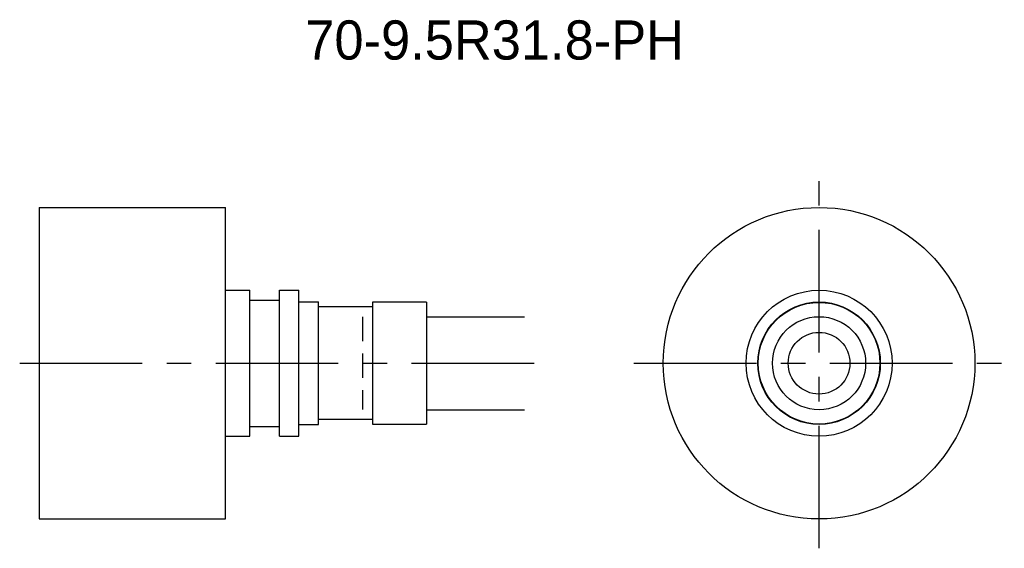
# Model space of a CAD drawing. Extents: x -56 to 44, y -43 to 11.
import ezdxf
from ezdxf.enums import TextEntityAlignment as Align

# ---------------------------------------------------------------- set-up
doc = ezdxf.new("R2010")
doc.units = 0
doc.header["$LTSCALE"] = 10
doc.linetypes.add('CENTER', pattern=[2, 1.25, -0.25, 0.25, -0.25])
doc.linetypes.add('HIDDEN', pattern=[0.375, 0.25, -0.125])
doc.layers.get('0').update_dxf_attribs({"linetype": 'CONTINUOUS'})
for name, color, linetype in [('HOJO', 4, 'CONTINUOUS'), ('L-CENTER', 1, 'CENTER'), ('L-HIDDEN', 3, 'HIDDEN')]:
    doc.layers.add(name, color=color, linetype=linetype)

msp = doc.modelspace()

# ---------------------------------------------------------------- linework, layer by layer
for p, q in [((-54.42, -7.81), (-35.42, -7.81)), ((-54.42, -7.81), (-54.42, -39.61)), ((-35.42, -39.61), (-35.42, -7.81)), ((-35.42, -16.26), (-32.92, -16.26)), ((-32.92, -31.16), (-32.92, -16.26)), ((-29.92, -31.16), (-29.92, -16.26)), ((-29.92, -16.26), (-27.92, -16.26)), ((-27.92, -31.16), (-27.92, -16.26)), ((-32.92, -17.26), (-29.92, -17.26)), ((-27.92, -17.46), (-25.92, -17.46)), ((-25.92, -29.96), (-25.92, -17.46)), ((-20.42, -17.97), (-25.92, -17.97)), ((-14.92, -17.49), (-20.42, -17.49)), ((-20.42, -17.49), (-20.42, -29.92)), ((-14.92, -17.49), (-14.92, -29.92)), ((-27.92, -29.96), (-25.92, -29.96)), ((-20.42, -29.45), (-25.92, -29.45)), ((-20.42, -29.92), (-14.92, -29.92)), ((-32.92, -30.16), (-29.92, -30.16)), ((-35.42, -31.16), (-32.92, -31.16)), ((-29.92, -31.16), (-27.92, -31.16)), ((-54.42, -39.61), (-35.42, -39.61))]:
    msp.add_line(p, q)
for radius in [15.9, 7.45, 6.25, 6.21, 4.75, 3.15]:
    msp.add_circle((25.16, -23.71), radius)
at = {"layer": 'HOJO'}
for p, q in [((-14.92, -18.96), (-4.92, -18.96)), ((-14.92, -28.46), (-4.92, -28.46))]:
    msp.add_line(p, q, dxfattribs=at)
at = {"layer": 'L-CENTER'}
for p, q in [((25.16, -42.61), (25.16, -4.81)), ((-56.42, -23.71), (-2.92, -23.71)), ((6.26, -23.71), (44.06, -23.71))]:
    msp.add_line(p, q, dxfattribs=at)
at = {"layer": 'L-HIDDEN'}
msp.add_line((-21.42, -18.97), (-21.42, -28.45), dxfattribs=at)

# ---------------------------------------------------------------- texts
at = {"layer": 'HOJO'}
msp.add_text('70-9.5R31.8-PH', height=4, dxfattribs=at).set_placement((-7.95, 7.29), align=Align.CENTER)

doc.saveas('drawing.dxf')
